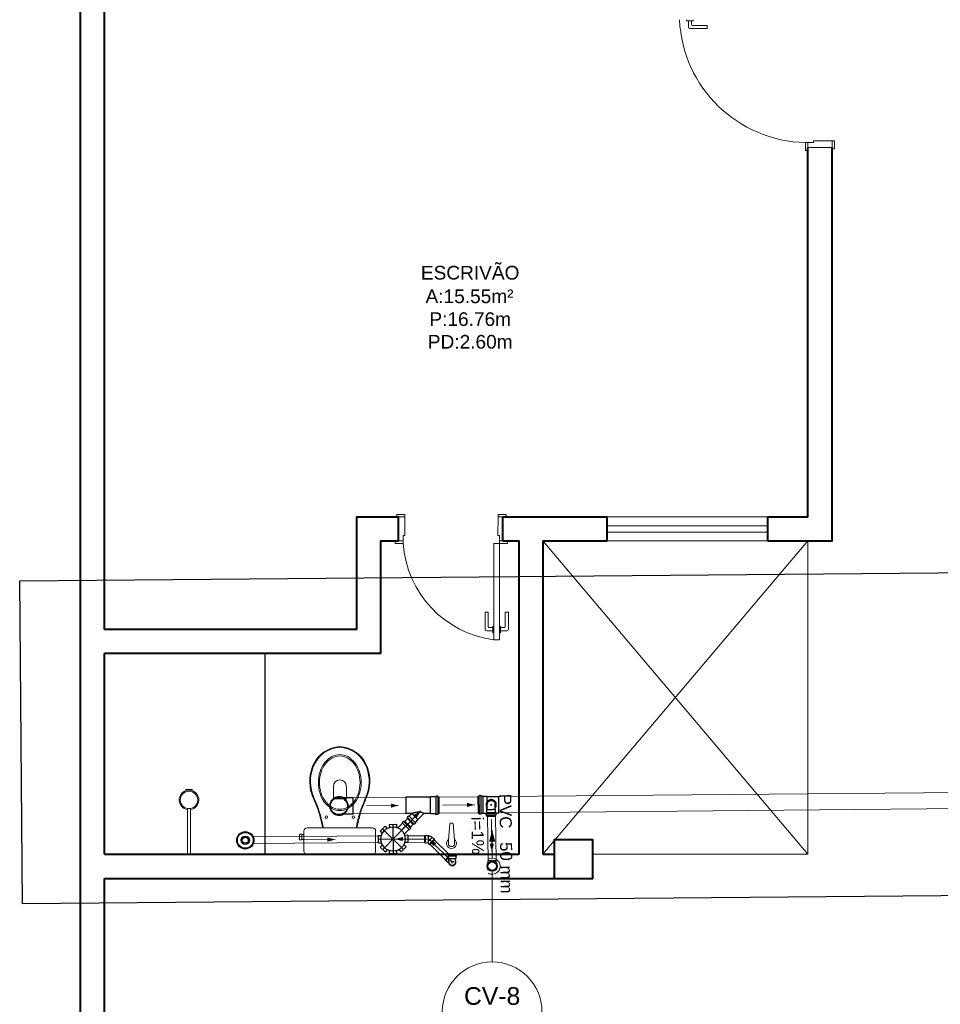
# Model space of a CAD drawing. Header units: millimetres. Extents: x 26 to 1362, y 24 to 358.
# Tile 170 of 256: x 986.94 to 992.67, y 311.67 to 317.8. Entities that reach past the tile are written whole.
import ezdxf

# ---------------------------------------------------------------- set-up
doc = ezdxf.new("R2010")
doc.units = ezdxf.units.MM
doc.linetypes.add('CONTINU', pattern=[0])
for name, color, linetype in [('ARQ-PISO', 8, 'Continuous'), ('Simbolos', 5, 'Continuous'), ('Simbolos_int', 2, 'Continuous')]:
    doc.layers.add(name, color=color, linetype=linetype)
for name, color, linetype, lineweight in [('CV-Condutos', 1, 'Continuous', 5), ('CV-Indicação coluna', 5, 'Continuous', 5), ('CV-Sentido conduto', 9, 'Continuous', 5), ('CV-Textos conduto', 7, 'Continuous', 5), ('DI-Detalhes', 1, 'Continuous', 30), ('MB_ALVENARIA', 7, 'Continuous', 40), ('MB_ESQUADRIA', 7, 'Continuous', 5), ('MB_MOBILIÁRIO', 8, 'Continuous', 13), ('MB_TEXTO_0', 7, 'Continuous', 13), ('TQ-Condutos', 3, 'Continuous', 5), ('TQ-Sentido conduto', 9, 'Continuous', 5)]:
    doc.layers.add(name, color=color, linetype=linetype, lineweight=lineweight)
doc.styles.add('arial', font='arial.ttf')

msp = doc.modelspace()

# ---------------------------------------------------------------- hatches: boundary and pattern name
at = {"layer": 'CV-Condutos', "linetype": 'CONTINU'}
msp.add_hatch(color=256, dxfattribs=at).paths.add_polyline_path([(989.8792, 312.7549), (989.8598, 312.6824), (989.8986, 312.6824)])
at = {"layer": 'CV-Sentido conduto', "linetype": 'CONTINU'}
msp.add_hatch(color=256, dxfattribs=at).paths.add_polyline_path([(989.8778, 312.6212), (989.89, 312.6697), (989.8641, 312.6693)])
at = {"layer": 'TQ-Sentido conduto', "linetype": 'CONTINU'}
for points in [[(989.297, 312.9076), (989.2486, 312.9201), (989.2488, 312.8942)], [(989.4355, 312.8753), (989.3925, 312.8499), (989.4109, 312.8318)], [(989.771, 312.9117), (989.7226, 312.9242), (989.7228, 312.8984)], [(988.902, 312.6959), (988.8536, 312.7085), (988.8538, 312.6826)], [(989.2748, 312.6988), (989.323, 312.6857), (989.3231, 312.7116)], [(989.4878, 312.6977), (989.513, 312.6545), (989.5313, 312.6729)]]:
    msp.add_hatch(color=256, dxfattribs=at).paths.add_polyline_path(points)

# ---------------------------------------------------------------- linework, layer by layer
at = {"linetype": 'CONTINU'}
for p, q in [((989.7924, 312.9128), (989.7924, 312.9661)), ((989.7976, 312.9128), (989.7976, 312.9661)), ((989.8103, 312.8589), (989.8103, 312.9661)), ((989.8236, 312.8597), (989.8236, 312.9658)), ((989.8455, 312.9636), (989.8455, 312.9281)), ((989.9204, 312.862), (989.9204, 312.9636)), ((989.7924, 312.9128), (989.7924, 312.8595)), ((989.7976, 312.9128), (989.7976, 312.8595)), ((989.8455, 312.8619), (989.8455, 312.8971)), ((989.8461, 312.8813), (989.8479, 312.8831)), ((989.8461, 312.8645), (989.8461, 312.8813)), ((989.8479, 312.8831), (989.8479, 312.9158)), ((989.8479, 312.8831), (989.885, 312.8831)), ((989.8693, 312.9126), (989.8773, 312.9126)), ((989.8733, 312.9086), (989.8733, 312.9166)), ((989.8733, 312.9126), (989.8733, 312.9086)), ((989.8986, 312.8831), (989.885, 312.8831)), ((989.8986, 312.8831), (989.8986, 312.9158)), ((989.9004, 312.8813), (989.8986, 312.8831)), ((989.9004, 312.8645), (989.9004, 312.8813)), ((989.8415, 312.8486), (989.8415, 312.8574)), ((989.8422, 312.8476), (989.8452, 312.8468)), ((989.8424, 312.8584), (989.845, 312.8586)), ((989.8459, 312.8596), (989.8459, 312.8643)), ((989.8459, 312.8587), (989.9006, 312.8587)), ((989.8459, 312.8466), (989.9006, 312.8466)), ((989.846, 312.8415), (989.8459, 312.8459)), ((989.846, 312.8415), (989.9006, 312.8415)), ((989.8461, 312.8645), (989.9004, 312.8645)), ((989.9006, 312.8596), (989.9006, 312.8643)), ((989.9006, 312.8415), (989.9006, 312.8459)), ((989.9044, 312.8476), (989.9014, 312.8468)), ((989.9042, 312.8584), (989.9016, 312.8586)), ((989.9051, 312.8486), (989.9051, 312.8574))]:
    msp.add_line(p, q, dxfattribs=at)
for points in [[(989.8986, 312.8934), (989.9014, 312.8978), (989.9035, 312.9026), (989.9047, 312.9077), (989.9051, 312.9129), (989.9046, 312.9181), (989.9033, 312.9232), (989.9012, 312.9279), (989.8983, 312.9323), (989.8947, 312.9361), (989.8906, 312.9393), (989.886, 312.9418), (989.8811, 312.9435), (989.8759, 312.9443), (989.8707, 312.9443), (989.8655, 312.9435), (989.8606, 312.9418), (989.856, 312.9393), (989.8519, 312.9361), (989.8483, 312.9323), (989.8454, 312.9279), (989.8433, 312.9232), (989.842, 312.9181), (989.8415, 312.9129), (989.8419, 312.9077), (989.8431, 312.9026), (989.8451, 312.8978), (989.8479, 312.8934)], [(989.8986, 312.9158), (989.8978, 312.9198), (989.8963, 312.9236), (989.8943, 312.9272), (989.8917, 312.9304), (989.8886, 312.9331), (989.8851, 312.9353), (989.8814, 312.9369), (989.8774, 312.9378), (989.8733, 312.9382), (989.8692, 312.9378), (989.8652, 312.9369), (989.8615, 312.9353), (989.858, 312.9331), (989.8549, 312.9304), (989.8523, 312.9272), (989.8502, 312.9236), (989.8488, 312.9198), (989.8479, 312.9158)], [(989.8424, 312.8584), (989.8422, 312.8583), (989.8421, 312.8583), (989.8419, 312.8582), (989.8418, 312.8581), (989.8417, 312.858), (989.8416, 312.8578), (989.8415, 312.8577), (989.8415, 312.8575), (989.8415, 312.8574)], [(989.8415, 312.8486), (989.8415, 312.8485), (989.8415, 312.8483), (989.8416, 312.8482), (989.8417, 312.848), (989.8417, 312.8479), (989.8419, 312.8478), (989.842, 312.8477), (989.8421, 312.8477), (989.8422, 312.8476)], [(989.845, 312.8586), (989.8452, 312.8586), (989.8453, 312.8587), (989.8455, 312.8588), (989.8456, 312.8589), (989.8457, 312.859), (989.8458, 312.8591), (989.8459, 312.8593), (989.8459, 312.8594), (989.8459, 312.8596)], [(989.8459, 312.8459), (989.8459, 312.846), (989.8459, 312.8462), (989.8458, 312.8463), (989.8458, 312.8464), (989.8457, 312.8465), (989.8456, 312.8466), (989.8455, 312.8467), (989.8453, 312.8468), (989.8452, 312.8468)], [(989.9006, 312.8596), (989.9007, 312.8594), (989.9007, 312.8593), (989.9008, 312.8591), (989.9009, 312.859), (989.901, 312.8589), (989.9011, 312.8588), (989.9012, 312.8587), (989.9014, 312.8586), (989.9016, 312.8586)], [(989.9014, 312.8468), (989.9012, 312.8468), (989.9011, 312.8467), (989.901, 312.8466), (989.9009, 312.8465), (989.9008, 312.8464), (989.9007, 312.8463), (989.9007, 312.8462), (989.9007, 312.846), (989.9006, 312.8459)], [(989.9051, 312.8574), (989.9051, 312.8575), (989.905, 312.8577), (989.905, 312.8578), (989.9049, 312.858), (989.9048, 312.8581), (989.9046, 312.8582), (989.9045, 312.8583), (989.9043, 312.8583), (989.9042, 312.8584)], [(989.9044, 312.8476), (989.9045, 312.8477), (989.9046, 312.8477), (989.9047, 312.8478), (989.9048, 312.8479), (989.9049, 312.848), (989.905, 312.8482), (989.9051, 312.8483), (989.9051, 312.8485), (989.9051, 312.8486)]]:
    msp.add_lwpolyline(points, dxfattribs=at)
at = {"layer": 'ARQ-PISO', "linetype": 'CONTINU'}
msp.add_line((988.4656, 312.6043), (988.4656, 313.8543), dxfattribs=at)
at = {"layer": 'CV-Condutos', "linetype": 'CONTINU'}
for p, q in [((989.8494, 312.8415), (989.8537, 312.5638)), ((989.8994, 312.8415), (989.9037, 312.5645))]:
    msp.add_line(p, q, dxfattribs=at)
for points in [[(989.8792, 312.5799), (989.8792, 312.7549)], [(989.8542, 312.4866), (989.8612, 312.4832), (989.8687, 312.481), (989.8763, 312.4799), (989.8841, 312.4801), (989.8917, 312.4814), (989.899, 312.4839), (989.9059, 312.4876), (989.9121, 312.4922), (989.9175, 312.4977), (989.922, 312.504), (989.9255, 312.5109), (989.9279, 312.5183), (989.9291, 312.526), (989.9291, 312.5337), (989.9279, 312.5414), (989.9255, 312.5488), (989.922, 312.5557), (989.9175, 312.562), (989.9121, 312.5675), (989.9059, 312.5722), (989.899, 312.5758), (989.8917, 312.5783), (989.8841, 312.5796), (989.8763, 312.5798), (989.8687, 312.5787), (989.8612, 312.5765), (989.8542, 312.5732)]]:
    msp.add_lwpolyline(points, dxfattribs=at)
at = {"layer": 'CV-Indicação coluna', "linetype": 'CONTINU'}
msp.add_line((989.8792, 311.9344), (989.8792, 312.4981), dxfattribs=at)
msp.add_circle((989.8792, 311.6242), 0.3102, dxfattribs=at)
at = {"layer": 'CV-Sentido conduto', "linetype": 'CONTINU'}
msp.add_lwpolyline([(989.8747, 312.8212), (989.8778, 312.6212)], dxfattribs=at)
at = {"layer": 'DI-Detalhes', "linetype": 'CONTINU'}
msp.add_lwpolyline([(986.9373, 314.3056), (999.0911, 314.4121), (999.1087, 312.4022), (986.9549, 312.2957), (986.9373, 314.3056)], dxfattribs=at)
at = {"layer": 'MB_ALVENARIA', "linetype": 'CONTINU'}
for p, q in [((987.3156, 302.9143), (987.3156, 347.8343)), ((987.4656, 314.0043), (987.4656, 318.0043)), ((989.9456, 314.7043), (990.1956, 314.7043)), ((990.1956, 314.5543), (990.1956, 312.6043)), ((987.4656, 312.6043), (987.4656, 313.8543)), ((987.4656, 305.5343), (987.4656, 312.4543))]:
    msp.add_line(p, q, dxfattribs=at)
for points in [[(991.5956, 314.5543), (991.9956, 314.5543), (991.9956, 317.0043)], [(991.5956, 314.7043), (991.8456, 314.7043), (991.8456, 317.0043)], [(989.0356, 314.0043), (989.0356, 314.7043), (989.2956, 314.7043)], [(989.2956, 314.5543), (989.2956, 314.7043)], [(989.9456, 314.5543), (989.9456, 314.7043)], [(990.1956, 314.7043), (990.5956, 314.7043)], [(990.5956, 314.5543), (990.5956, 314.7043)], [(991.5956, 314.5543), (991.5956, 314.7043)], [(989.1856, 313.8543), (989.1856, 314.5543), (989.2956, 314.5543)], [(989.9456, 314.5543), (990.0456, 314.5543), (990.0456, 312.6043)], [(990.1956, 314.5543), (990.5956, 314.5543)], [(989.0356, 314.0043), (987.4656, 314.0043)], [(989.1856, 313.8543), (987.4656, 313.8543)], [(990.2656, 312.4543), (990.5056, 312.4543), (990.5056, 312.6943), (990.2656, 312.6943), (990.2656, 312.4543)], [(987.4656, 312.6043), (990.0456, 312.6043)], [(987.4656, 312.6043), (990.0456, 312.6043), (990.0456, 312.6043)], [(990.1956, 312.6043), (990.2656, 312.6043)], [(987.4656, 312.4543), (990.2656, 312.4543)]]:
    msp.add_lwpolyline(points, dxfattribs=at)
at = {"layer": 'MB_ESQUADRIA', "linetype": 'CONTINU'}
for p, q in [((991.0885, 317.7988), (991.0885, 317.7925)), ((991.0885, 317.7925), (991.1312, 317.7925)), ((991.1011, 317.7925), (991.1011, 317.7538)), ((991.1211, 317.7689), (991.1211, 317.7925)), ((991.1312, 317.7925), (991.1312, 317.7988)), ((991.1111, 317.7438), (991.2181, 317.7439)), ((991.2181, 317.7639), (991.1261, 317.7639)), ((991.2181, 317.7439), (991.2181, 317.7639)), ((991.8806, 317.0442), (991.9956, 317.0442)), ((991.8806, 317.0342), (991.8806, 317.0442)), ((991.9956, 317.0442), (991.9956, 317.0092)), ((991.8806, 317.0342), (991.8456, 317.0342)), ((991.8456, 317.0342), (991.8456, 317.0092)), ((989.3355, 314.7043), (989.3005, 314.7043)), ((989.3355, 314.7043), (989.3005, 314.7043)), ((989.3356, 314.5893), (989.3355, 314.7043)), ((989.3356, 314.5893), (989.3355, 314.7043)), ((989.9156, 314.5893), (989.9157, 314.7043)), ((989.9156, 314.5893), (989.9157, 314.7043)), ((989.9156, 314.5893), (989.9157, 314.7043)), ((989.9156, 314.5893), (989.9157, 314.7043)), ((989.9157, 314.7043), (989.9507, 314.7043)), ((989.9157, 314.7043), (989.9507, 314.7043)), ((989.9157, 314.7043), (989.9507, 314.7043)), ((989.9157, 314.7043), (989.9507, 314.7043)), ((989.3256, 314.5893), (989.3356, 314.5893)), ((989.3256, 314.5893), (989.3256, 314.5543)), ((989.3256, 314.5893), (989.3356, 314.5893)), ((989.3256, 314.5893), (989.3256, 314.5543)), ((989.9256, 314.5893), (989.9156, 314.5893)), ((989.9256, 314.5893), (989.9156, 314.5893)), ((989.9256, 314.5893), (989.9156, 314.5893)), ((989.9256, 314.5893), (989.9156, 314.5893)), ((989.9256, 314.5893), (989.9256, 314.5543)), ((989.9256, 314.5893), (989.9256, 314.5543)), ((989.9256, 314.5893), (989.9256, 314.5543)), ((989.9256, 314.5893), (989.9256, 314.5543)), ((989.3256, 314.5543), (989.3006, 314.5543)), ((989.3256, 314.5543), (989.3006, 314.5543)), ((989.9256, 314.5543), (989.9506, 314.5543)), ((989.9256, 314.5543), (989.9506, 314.5543)), ((989.9256, 314.5543), (989.9506, 314.5543)), ((989.9256, 314.5543), (989.9506, 314.5543)), ((989.8352, 314.0048), (989.8353, 314.1118)), ((989.8352, 314.0048), (989.8353, 314.1118)), ((989.8353, 314.1118), (989.8553, 314.1118)), ((989.8353, 314.1118), (989.8553, 314.1118)), ((989.8553, 314.1118), (989.8552, 314.0198)), ((989.8553, 314.1118), (989.8552, 314.0198)), ((989.9603, 314.1117), (989.9602, 314.0197)), ((989.9603, 314.1117), (989.9602, 314.0197)), ((989.9803, 314.1117), (989.9603, 314.1117)), ((989.9803, 314.1117), (989.9603, 314.1117)), ((989.9802, 314.0047), (989.9803, 314.1117)), ((989.9802, 314.0047), (989.9803, 314.1117)), ((989.8839, 313.9948), (989.8452, 313.9948)), ((989.8839, 313.9948), (989.8452, 313.9948)), ((989.8602, 314.0148), (989.8839, 314.0148)), ((989.8602, 314.0148), (989.8839, 314.0148)), ((989.8839, 314.0248), (989.8902, 314.0248)), ((989.8839, 313.9822), (989.8839, 314.0248)), ((989.8839, 314.0248), (989.8902, 314.0248)), ((989.8839, 313.9822), (989.8839, 314.0248)), ((989.8902, 313.9822), (989.8839, 313.9822)), ((989.8902, 313.9822), (989.8839, 313.9822)), ((989.9316, 314.0248), (989.9252, 314.0248)), ((989.9316, 314.0248), (989.9252, 314.0248)), ((989.9252, 313.9822), (989.9316, 313.9822)), ((989.9252, 313.9822), (989.9316, 313.9822)), ((989.9316, 313.9822), (989.9316, 314.0248)), ((989.9316, 313.9822), (989.9316, 314.0248)), ((989.9552, 314.0147), (989.9316, 314.0147)), ((989.9552, 314.0147), (989.9316, 314.0147)), ((989.9316, 313.9947), (989.9702, 313.9947)), ((989.9316, 313.9947), (989.9702, 313.9947))]:
    msp.add_line(p, q, dxfattribs=at)
for points in [[(991.9956, 317.0442), (992.0106, 317.0442), (992.0106, 316.9942), (991.9956, 316.9942), (991.9956, 317.0092)], [(991.8456, 317.0092), (991.8456, 316.9842), (991.8306, 316.9842), (991.8306, 317.0342), (991.8456, 317.0342), (991.8456, 317.0342)], [(991.9956, 317.0043), (991.8456, 317.0043)], [(989.3355, 314.7043), (989.3355, 314.7193), (989.2855, 314.7193), (989.2855, 314.7043), (989.3005, 314.7043)], [(989.3355, 314.7043), (989.3355, 314.7193), (989.2855, 314.7193), (989.2855, 314.7043), (989.3005, 314.7043)], [(989.9157, 314.7043), (989.9157, 314.7193), (989.9657, 314.7193), (989.9657, 314.7043), (989.9507, 314.7043)], [(989.9157, 314.7043), (989.9157, 314.7193), (989.9657, 314.7193), (989.9657, 314.7043), (989.9507, 314.7043)], [(989.9157, 314.7043), (989.9157, 314.7193), (989.9657, 314.7193), (989.9657, 314.7043), (989.9507, 314.7043)], [(989.9157, 314.7043), (989.9157, 314.7193), (989.9657, 314.7193), (989.9657, 314.7043), (989.9507, 314.7043)], [(991.5956, 314.7043), (990.5956, 314.7043)], [(990.5956, 314.6493), (991.5956, 314.6493)], [(990.5956, 314.6093), (991.5956, 314.6093)], [(989.3006, 314.5543), (989.2756, 314.5543), (989.2756, 314.5393), (989.3256, 314.5393), (989.3256, 314.5543), (989.3256, 314.5543)], [(989.3006, 314.5543), (989.2756, 314.5543), (989.2756, 314.5393), (989.3256, 314.5393), (989.3256, 314.5543), (989.3256, 314.5543)], [(989.8906, 313.9393), (989.8906, 314.5393), (989.9256, 314.5393), (989.9256, 313.9393), (989.8906, 313.9393)], [(989.9506, 314.5543), (989.9756, 314.5543), (989.9756, 314.5393), (989.9256, 314.5393), (989.9256, 314.5543), (989.9256, 314.5543)], [(989.9506, 314.5543), (989.9756, 314.5543), (989.9756, 314.5393), (989.9256, 314.5393), (989.9256, 314.5543), (989.9256, 314.5543)], [(989.9506, 314.5543), (989.9756, 314.5543), (989.9756, 314.5393), (989.9256, 314.5393), (989.9256, 314.5543), (989.9256, 314.5543)], [(989.9506, 314.5543), (989.9756, 314.5543), (989.9756, 314.5393), (989.9256, 314.5393), (989.9256, 314.5543), (989.9256, 314.5543)], [(990.1956, 314.5543), (991.8456, 312.6043)], [(991.8456, 314.5543), (990.1956, 312.6043)], [(990.5956, 314.5543), (991.5956, 314.5543)], [(991.8456, 314.5543), (991.8456, 312.6043)], [(990.5056, 312.6043), (991.8456, 312.6043)]]:
    msp.add_lwpolyline(points, dxfattribs=at)
for centre, radius, start, end in [((991.8466, 317.8359), 0.8018, 182.65068, 268.85944), ((991.1111, 317.7538), 0.01, 180.02893, 270.02893), ((991.1261, 317.7689), 0.005, 180.02893, 270.02893), ((989.9728, 314.5827), 0.6487, 183.84016, 262.71463), ((989.9728, 314.5827), 0.6487, 183.84016, 262.71463), ((989.8452, 314.0048), 0.01, 179.97107, 269.97107), ((989.8452, 314.0048), 0.01, 179.97107, 269.97107), ((989.8602, 314.0198), 0.005, 179.97107, 269.97107), ((989.8602, 314.0198), 0.005, 179.97107, 269.97107), ((989.9552, 314.0197), 0.005, 269.97107, 359.97107), ((989.9552, 314.0197), 0.005, 269.97107, 359.97107), ((989.9702, 314.0047), 0.01, 269.97107, 359.97107), ((989.9702, 314.0047), 0.01, 269.97107, 359.97107)]:
    msp.add_arc(centre, radius, start, end, dxfattribs=at)
at = {"layer": 'MB_MOBILIÁRIO', "linetype": 'CONTINU'}
for p, q in [((987.9717, 313.006), (987.9735, 313.0004)), ((987.9916, 313.0096), (987.9916, 313.0031)), ((987.9916, 313.0096), (987.9916, 313.0031)), ((988.0094, 313.0005), (988.0111, 313.006)), ((987.9816, 312.8824), (987.9816, 312.6043)), ((988.0016, 312.8824), (988.0016, 312.6043)), ((989.6075, 312.6962), (989.616, 312.7939)), ((989.621, 312.7985), (989.6314, 312.7985)), ((989.644, 312.696), (989.6364, 312.7939)), ((989.6067, 312.6746), (989.6084, 312.6959)), ((989.6457, 312.6746), (989.644, 312.696)), ((988.0016, 312.6043), (987.9816, 312.6043)), ((988.7272, 312.6043), (989.1345, 312.6043))]:
    msp.add_line(p, q, dxfattribs=at)
for points in [[(988.9305, 312.8763, -0.124451), (988.8814, 312.8887), (988.8814, 312.8887, -0.105729), (988.8362, 312.9272), (988.8362, 312.9272, -0.086876), (988.8077, 312.9818), (988.8077, 312.9818, -0.077041), (988.7971, 313.0502), (988.7971, 313.0502, -0.077041), (988.8077, 313.1187), (988.8077, 313.1187, -0.086876), (988.8362, 313.1732), (988.8362, 313.1732, -0.105729), (988.8814, 313.2118), (988.8814, 313.2118, -0.124451), (988.9305, 313.2242), (988.9305, 313.2242, -0.124451), (988.9796, 313.2118), (988.9796, 313.2118, -0.105729), (989.0248, 313.1732), (989.0248, 313.1732, -0.086876), (989.0533, 313.1187), (989.0533, 313.1187, -0.077041), (989.0639, 313.0502), (989.0639, 313.0502, -0.077041), (989.0533, 312.9818), (989.0533, 312.9818, -0.086876), (989.0248, 312.9272), (989.0248, 312.9272, -0.105729), (988.9796, 312.8887), (988.9796, 312.8887, -0.124451), (988.9305, 312.8763), (988.9305, 312.8763)], [(988.9305, 312.8844, -0.124451), (988.8845, 312.896), (988.8845, 312.896, -0.105729), (988.8417, 312.9325), (988.8417, 312.9325, -0.086876), (988.8146, 312.9846), (988.8146, 312.9846, -0.077041), (988.8044, 313.0502), (988.8044, 313.0502, -0.077041), (988.8146, 313.1159), (988.8146, 313.1159, -0.086876), (988.8417, 313.1679), (988.8417, 313.1679, -0.105729), (988.8845, 313.2044), (988.8845, 313.2044, -0.124451), (988.9305, 313.2161), (988.9305, 313.2161, -0.124451), (988.9764, 313.2044), (988.9764, 313.2044, -0.105729), (989.0192, 313.1679), (989.0192, 313.1679, -0.086876), (989.0464, 313.1159), (989.0464, 313.1159, -0.077041), (989.0566, 313.0502), (989.0566, 313.0502, -0.077041), (989.0464, 312.9846), (989.0464, 312.9846, -0.086876), (989.0192, 312.9325), (989.0192, 312.9325, -0.105729), (988.9764, 312.896), (988.9764, 312.896, -0.124451), (988.9305, 312.8844), (988.9305, 312.8844)]]:
    msp.add_lwpolyline(points, format="xyb", dxfattribs=at)
for points in [[(988.8904, 313.0266), (988.8904, 312.9493), (988.9312, 312.9493)], [(988.9713, 313.0266), (988.9713, 312.9493), (988.9305, 312.9493)], [(988.7272, 312.6043), (988.7272, 312.6043), (988.7193, 312.6057), (988.7129, 312.61), (988.7086, 312.6164), (988.7071, 312.6243), (988.7071, 312.7482), (988.7071, 312.7482), (988.7086, 312.756), (988.7129, 312.7625), (988.7193, 312.7668), (988.7272, 312.7682), (988.9305, 312.7682)], [(988.8281, 312.7689), (988.8281, 312.7689), (988.8283, 312.7682)], [(989.1345, 312.6043), (989.1345, 312.6043), (989.1424, 312.6057), (989.1481, 312.61), (989.1524, 312.6164), (989.1538, 312.6243), (989.1538, 312.7482), (989.1538, 312.7482), (989.1524, 312.756), (989.1481, 312.7625), (989.1424, 312.7668), (989.1345, 312.7682), (988.9305, 312.7682)], [(989.0328, 312.7689), (989.0328, 312.7689), (989.0327, 312.7682)], [(988.6943, 312.7295), (988.6792, 312.7295), (988.6792, 312.7116), (988.6792, 312.6938), (988.6943, 312.6938), (988.6943, 312.6966), (988.7071, 312.6966)], [(988.6943, 312.7295), (988.6943, 312.7267)], [(988.6943, 312.6966), (988.6943, 312.7267)], [(988.6943, 312.7267), (988.7071, 312.7267)]]:
    msp.add_lwpolyline(points, dxfattribs=at)
for centre, radius in [((987.9916, 312.9424), 0.0541), ((988.8467, 312.8351), 0.00752), ((989.015, 312.8351), 0.00752)]:
    msp.add_circle(centre, radius, dxfattribs=at)
for centre, radius, start, end in [((988.9388, 313.0844), 0.1898, 92.79189, 154.23754), ((988.9388, 313.0844), 0.1851, 92.79189, 154.23754), ((988.9222, 313.0844), 0.1851, 25.76246, 87.20811), ((988.9222, 313.0844), 0.1898, 25.76246, 87.20811), ((988.998, 313.0574), 0.2549, 154.55417, 197.90961), ((988.9943, 313.0576), 0.2467, 154.23754, 198.13298), ((988.8667, 313.0576), 0.2467, 341.86702, 25.76246), ((988.863, 313.0574), 0.2549, 342.09039, 25.44583), ((988.9308, 313.0266), 0.0404, 0, 180), ((987.9916, 312.9424), 0.0608, 107.38796, 260.53127), ((987.9722, 313.0062), 0.000485, 83.97868, 197.38796), ((987.9763, 313.0452), 0.0388, 263.97868, 293.35334), ((987.9916, 312.9424), 0.0608, 73.0092, 107.38796), ((988.007, 313.0452), 0.0388, 246.64666, 275.28949), ((987.9916, 312.9424), 0.0608, 279.46873, 73.0092), ((988.0106, 313.0061), 0.000485, 343.0092, 95.28949), ((962.1178, 301.8656), 28.863, 22.48168, 22.6462), ((963.5559, 302.4644), 27.3099, 22.47426, 22.64856), ((1014.3051, 302.4644), 27.3099, 157.35144, 157.52574), ((1015.7432, 301.8656), 28.863, 157.3538, 157.51832), ((988.0721, 312.6378), 0.7626, 9.83702, 20.30912), ((988.0721, 312.6378), 0.7673, 9.83702, 20.30912), ((989.7889, 312.6378), 0.7673, 159.69088, 170.16298), ((989.7889, 312.6378), 0.7626, 159.69088, 170.16298), ((989.621, 312.7935), 0.005, 90, 175.55374), ((989.6314, 312.7935), 0.005, 4.44626, 90), ((989.6262, 312.6716), 0.0309, 127.13786, 52.86214), ((989.6262, 312.6716), 0.0197, 171.10748, 8.89252)]:
    msp.add_arc(centre, radius, start, end, dxfattribs=at)
at = {"layer": 'Simbolos', "linetype": 'CONTINU'}
for p, q in [((989.0128, 312.9551), (988.9525, 312.9551)), ((989.494, 312.9599), (989.3421, 312.9599)), ((989.3421, 312.9599), (989.3421, 312.8583)), ((989.4965, 312.9623), (989.494, 312.9599)), ((989.5283, 312.9623), (989.4965, 312.9623)), ((989.5295, 312.9658), (989.5293, 312.9632)), ((989.54, 312.9667), (989.5305, 312.9667)), ((989.5409, 312.966), (989.5417, 312.9631)), ((989.5471, 312.9623), (989.5427, 312.9623)), ((989.5471, 312.9623), (989.5471, 312.8558)), ((989.7924, 312.9661), (989.7969, 312.9661)), ((989.7986, 312.9697), (989.7978, 312.9668)), ((989.7996, 312.9705), (989.809, 312.9705)), ((989.81, 312.9696), (989.8102, 312.967)), ((989.8112, 312.9661), (989.8233, 312.9661)), ((989.8233, 312.9661), (989.8236, 312.9658)), ((989.8236, 312.9658), (989.8433, 312.9658)), ((989.8433, 312.9658), (989.8455, 312.9636)), ((989.8455, 312.9636), (989.9204, 312.9636)), ((989.0128, 312.8535), (988.9525, 312.8535)), ((989.3797, 312.8583), (989.3421, 312.8583)), ((989.3495, 312.8285), (989.3525, 312.8316)), ((989.3881, 312.7898), (989.3495, 312.8285)), ((989.3512, 312.8354), (989.3527, 312.8328)), ((989.3513, 312.8366), (989.3575, 312.8428)), ((989.3589, 312.8429), (989.3609, 312.8412)), ((989.3622, 312.8413), (989.3774, 312.8565)), ((989.3774, 312.8565), (989.3803, 312.8565)), ((989.3803, 312.8565), (989.3804, 312.8566)), ((989.4009, 312.8026), (989.4161, 312.8178)), ((989.4161, 312.8206), (989.4535, 312.858)), ((989.4161, 312.8178), (989.4161, 312.8206)), ((989.494, 312.8583), (989.4542, 312.8583)), ((989.4965, 312.8558), (989.494, 312.8583)), ((989.5283, 312.8558), (989.4965, 312.8558)), ((989.5295, 312.8523), (989.5293, 312.8549)), ((989.54, 312.8514), (989.5305, 312.8514)), ((989.5409, 312.8522), (989.5417, 312.8551)), ((989.5471, 312.8558), (989.5427, 312.8558)), ((989.7924, 312.8595), (989.7969, 312.8595)), ((989.7986, 312.8558), (989.7978, 312.8588)), ((989.7996, 312.8551), (989.809, 312.8551)), ((989.81, 312.856), (989.8102, 312.8586)), ((989.8112, 312.8595), (989.8233, 312.8595)), ((989.8233, 312.8595), (989.8236, 312.8597)), ((989.8236, 312.8597), (989.8433, 312.8597)), ((989.8433, 312.8597), (989.8455, 312.8619)), ((989.8455, 312.862), (989.8459, 312.862)), ((989.9006, 312.862), (989.9204, 312.862)), ((989.1811, 312.747), (989.2127, 312.779)), ((989.2127, 312.779), (989.2265, 312.7654)), ((989.2389, 312.7902), (989.2839, 312.7906)), ((989.2389, 312.7902), (989.239, 312.7707)), ((989.2839, 312.7906), (989.284, 312.7711)), ((989.3208, 312.7975), (989.292, 312.7682)), ((989.3191, 312.8009), (989.3208, 312.7989)), ((989.3253, 312.8085), (989.3192, 312.8022)), ((989.3265, 312.8086), (989.3292, 312.8071)), ((989.3334, 312.8104), (989.3304, 312.8073)), ((989.3598, 312.7592), (989.331, 312.7299)), ((989.3334, 312.8104), (989.3725, 312.7721)), ((989.3632, 312.7576), (989.3611, 312.7593)), ((989.3707, 312.7639), (989.3645, 312.7577)), ((989.3708, 312.7651), (989.3692, 312.7678)), ((989.3725, 312.7721), (989.3694, 312.769)), ((989.3881, 312.7898), (989.3912, 312.7929)), ((989.3951, 312.7915), (989.3924, 312.7931)), ((989.3963, 312.7917), (989.4025, 312.7979)), ((989.4026, 312.7992), (989.4009, 312.8012)), ((989.1705, 312.7206), (989.1899, 312.7207)), ((989.1709, 312.6756), (989.1705, 312.7206)), ((989.1811, 312.747), (989.195, 312.7333)), ((989.3535, 312.7222), (989.334, 312.722)), ((989.3535, 312.7222), (989.3539, 312.6772)), ((989.4598, 312.6755), (989.4599, 312.7211)), ((989.4599, 312.7211), (989.4639, 312.7211)), ((989.4639, 312.7211), (989.4649, 312.7201)), ((989.4649, 312.7201), (989.4799, 312.72)), ((989.4799, 312.72), (989.4811, 312.7188)), ((989.4906, 312.6626), (989.5229, 312.6948)), ((989.5081, 312.7083), (989.5064, 312.7083)), ((989.5187, 312.6976), (989.5081, 312.7083)), ((989.5201, 312.6976), (989.5187, 312.6976)), ((989.5229, 312.6948), (989.5201, 312.6976)), ((989.1709, 312.6756), (989.1903, 312.6757)), ((989.182, 312.6494), (989.1956, 312.6632)), ((989.2141, 312.6178), (989.182, 312.6494)), ((989.2141, 312.6178), (989.2277, 312.6317)), ((989.3117, 312.6187), (989.2978, 312.6323)), ((989.3432, 312.6508), (989.3117, 312.6187)), ((989.3432, 312.6508), (989.3294, 312.6644)), ((989.3539, 312.6772), (989.3344, 312.677)), ((989.4598, 312.6755), (989.4638, 312.6755)), ((989.4638, 312.6755), (989.4648, 312.6765)), ((989.4648, 312.6765), (989.4783, 312.6764)), ((989.4878, 312.6669), (989.4783, 312.6764)), ((989.4877, 312.6655), (989.4878, 312.6669)), ((989.4906, 312.6626), (989.4877, 312.6655)), ((989.2405, 312.6072), (989.2403, 312.6266)), ((989.2855, 312.6076), (989.2405, 312.6072)), ((989.2855, 312.6076), (989.2853, 312.627)), ((989.5866, 312.5677), (989.6082, 312.5894)), ((989.5866, 312.5677), (989.5895, 312.5649)), ((989.6051, 312.5979), (989.6052, 312.5931)), ((989.6059, 312.5989), (989.6074, 312.5993)), ((989.6061, 312.5921), (989.6073, 312.592)), ((989.6081, 312.6033), (989.6522, 312.6035)), ((989.6081, 312.6033), (989.6081, 312.6002)), ((989.6082, 312.591), (989.6082, 312.5768)), ((989.6082, 312.5768), (989.6097, 312.5754)), ((989.6097, 312.5661), (989.6097, 312.5754)), ((989.6523, 312.577), (989.6509, 312.5756)), ((989.6509, 312.5663), (989.6509, 312.5756)), ((989.6522, 312.6035), (989.6522, 312.6004)), ((989.6523, 312.5912), (989.6523, 312.577)), ((989.6545, 312.5991), (989.653, 312.5995)), ((989.6544, 312.5923), (989.6532, 312.5922)), ((989.6552, 312.5981), (989.6553, 312.5933)), ((989.5895, 312.5649), (989.5909, 312.5649)), ((989.5909, 312.5649), (989.6015, 312.5543)), ((989.6015, 312.5543), (989.6033, 312.5543)), ((989.6089, 312.5487), (989.6033, 312.5543)), ((989.6098, 312.5563), (989.6097, 312.5661)), ((989.651, 312.5565), (989.6509, 312.5663)), ((989.8536, 312.5487), (989.8534, 312.5638)), ((989.9043, 312.5494), (989.9041, 312.5645))]:
    msp.add_line(p, q, dxfattribs=at)
for points in [[(988.9525, 312.9551), (988.9445, 312.9587), (988.936, 312.961), (988.9272, 312.9619), (988.9184, 312.9616), (988.9098, 312.9598), (988.9015, 312.9568), (988.8938, 312.9526), (988.8868, 312.9473), (988.8807, 312.9409), (988.8757, 312.9337), (988.8718, 312.9258), (988.8691, 312.9174), (988.8678, 312.9087), (988.8678, 312.8999), (988.8691, 312.8912), (988.8718, 312.8828), (988.8757, 312.8749), (988.8807, 312.8677), (988.8868, 312.8614), (988.8938, 312.856), (988.9015, 312.8518), (988.9098, 312.8488), (988.9184, 312.8471), (988.9272, 312.8467), (988.936, 312.8477), (988.9445, 312.85), (988.9525, 312.8535)], [(988.9525, 312.8535), (988.9584, 312.8571), (988.9638, 312.8614), (988.9686, 312.8663), (988.9729, 312.8718), (988.9764, 312.8777), (988.9792, 312.884), (988.9813, 312.8906), (988.9825, 312.8974), (988.9829, 312.9043), (988.9825, 312.9112), (988.9813, 312.918), (988.9792, 312.9246), (988.9764, 312.9309), (988.9729, 312.9368), (988.9686, 312.9423), (988.9638, 312.9472), (988.9584, 312.9515), (988.9525, 312.9551)], [(989.5283, 312.9623), (989.5285, 312.9623), (989.5286, 312.9624), (989.5288, 312.9624), (989.5289, 312.9625), (989.529, 312.9626), (989.5291, 312.9628), (989.5292, 312.9629), (989.5293, 312.9631), (989.5293, 312.9632)], [(989.5305, 312.9667), (989.5304, 312.9667), (989.5302, 312.9667), (989.5301, 312.9666), (989.5299, 312.9665), (989.5298, 312.9664), (989.5297, 312.9663), (989.5296, 312.9661), (989.5296, 312.966), (989.5295, 312.9658)], [(989.541, 312.966), (989.5409, 312.9661), (989.5408, 312.9662), (989.5408, 312.9664), (989.5407, 312.9665), (989.5405, 312.9666), (989.5404, 312.9666), (989.5403, 312.9667), (989.5401, 312.9667), (989.54, 312.9667)], [(989.5417, 312.9631), (989.5418, 312.9629), (989.5418, 312.9628), (989.5419, 312.9627), (989.542, 312.9626), (989.5422, 312.9625), (989.5423, 312.9624), (989.5424, 312.9624), (989.5426, 312.9623), (989.5427, 312.9623)], [(989.7969, 312.9661), (989.797, 312.9661), (989.7971, 312.9661), (989.7973, 312.9662), (989.7974, 312.9662), (989.7975, 312.9663), (989.7976, 312.9664), (989.7977, 312.9665), (989.7978, 312.9667), (989.7978, 312.9668)], [(989.7996, 312.9705), (989.7994, 312.9705), (989.7993, 312.9704), (989.7991, 312.9704), (989.799, 312.9703), (989.7989, 312.9702), (989.7988, 312.9701), (989.7987, 312.97), (989.7986, 312.9699), (989.7986, 312.9697)], [(989.81, 312.9696), (989.81, 312.9697), (989.8099, 312.9699), (989.8098, 312.97), (989.8097, 312.9701), (989.8096, 312.9703), (989.8095, 312.9703), (989.8093, 312.9704), (989.8092, 312.9705), (989.809, 312.9705)], [(989.8102, 312.967), (989.8103, 312.9668), (989.8103, 312.9667), (989.8104, 312.9665), (989.8105, 312.9664), (989.8106, 312.9663), (989.8108, 312.9662), (989.8109, 312.9661), (989.8111, 312.9661), (989.8112, 312.9661)], [(989.3513, 312.8366), (989.3512, 312.8365), (989.3512, 312.8364), (989.3511, 312.8363), (989.3511, 312.8361), (989.351, 312.836), (989.351, 312.8358), (989.3511, 312.8357), (989.3511, 312.8356), (989.3512, 312.8354)], [(989.3525, 312.8316), (989.3526, 312.8317), (989.3527, 312.8318), (989.3528, 312.8319), (989.3528, 312.8321), (989.3528, 312.8322), (989.3528, 312.8324), (989.3528, 312.8325), (989.3528, 312.8326), (989.3527, 312.8328)], [(989.3589, 312.8429), (989.3587, 312.843), (989.3586, 312.8431), (989.3584, 312.8431), (989.3583, 312.8431), (989.3581, 312.8431), (989.3579, 312.8431), (989.3578, 312.843), (989.3576, 312.8429), (989.3575, 312.8428)], [(989.3609, 312.8412), (989.361, 312.8411), (989.3612, 312.841), (989.3613, 312.841), (989.3615, 312.841), (989.3617, 312.841), (989.3618, 312.841), (989.362, 312.8411), (989.3621, 312.8412), (989.3622, 312.8413)], [(989.3804, 312.8566), (989.3805, 312.8567), (989.3805, 312.8568), (989.3806, 312.8569), (989.3806, 312.857), (989.3807, 312.8571), (989.3807, 312.8573), (989.3807, 312.8574), (989.3806, 312.8575), (989.3806, 312.8577), (989.3805, 312.8578), (989.3805, 312.8579), (989.3804, 312.858), (989.3803, 312.8581), (989.3802, 312.8581), (989.3801, 312.8582), (989.3799, 312.8582), (989.3798, 312.8583), (989.3797, 312.8583)], [(989.4542, 312.8583), (989.4541, 312.8583), (989.454, 312.8583), (989.4539, 312.8582), (989.4538, 312.8582), (989.4538, 312.8582), (989.4537, 312.8581), (989.4536, 312.8581), (989.4535, 312.858), (989.4535, 312.858)], [(989.5293, 312.8549), (989.5293, 312.8551), (989.5292, 312.8552), (989.5291, 312.8554), (989.529, 312.8555), (989.5289, 312.8556), (989.5288, 312.8557), (989.5286, 312.8558), (989.5285, 312.8558), (989.5283, 312.8558)], [(989.5295, 312.8523), (989.5296, 312.8522), (989.5296, 312.852), (989.5297, 312.8519), (989.5298, 312.8517), (989.5299, 312.8516), (989.5301, 312.8515), (989.5302, 312.8515), (989.5304, 312.8514), (989.5305, 312.8514)], [(989.54, 312.8514), (989.5401, 312.8514), (989.5403, 312.8515), (989.5404, 312.8515), (989.5405, 312.8516), (989.5407, 312.8517), (989.5408, 312.8518), (989.5408, 312.8519), (989.5409, 312.852), (989.541, 312.8522)], [(989.5427, 312.8558), (989.5426, 312.8558), (989.5424, 312.8558), (989.5423, 312.8557), (989.5422, 312.8557), (989.542, 312.8556), (989.5419, 312.8555), (989.5418, 312.8553), (989.5418, 312.8552), (989.5417, 312.8551)], [(989.7978, 312.8588), (989.7978, 312.8589), (989.7977, 312.859), (989.7976, 312.8591), (989.7975, 312.8592), (989.7974, 312.8593), (989.7973, 312.8594), (989.7971, 312.8595), (989.797, 312.8595), (989.7969, 312.8595)], [(989.7986, 312.8558), (989.7986, 312.8557), (989.7987, 312.8556), (989.7988, 312.8555), (989.7989, 312.8554), (989.799, 312.8553), (989.7991, 312.8552), (989.7993, 312.8551), (989.7994, 312.8551), (989.7996, 312.8551)], [(989.809, 312.8551), (989.8092, 312.8551), (989.8093, 312.8552), (989.8095, 312.8552), (989.8096, 312.8553), (989.8097, 312.8554), (989.8098, 312.8555), (989.8099, 312.8557), (989.81, 312.8558), (989.81, 312.856)], [(989.8112, 312.8595), (989.8111, 312.8595), (989.8109, 312.8594), (989.8108, 312.8594), (989.8106, 312.8593), (989.8105, 312.8592), (989.8104, 312.859), (989.8103, 312.8589), (989.8103, 312.8587), (989.8102, 312.8586)], [(989.3192, 312.8022), (989.3191, 312.8021), (989.319, 312.802), (989.3189, 312.8018), (989.3189, 312.8016), (989.3189, 312.8015), (989.3189, 312.8013), (989.3189, 312.8012), (989.319, 312.801), (989.3191, 312.8009)], [(989.3208, 312.7975), (989.3209, 312.7976), (989.321, 312.7978), (989.321, 312.7979), (989.321, 312.7981), (989.3211, 312.7983), (989.321, 312.7984), (989.321, 312.7986), (989.3209, 312.7987), (989.3208, 312.7989)], [(989.3265, 312.8086), (989.3264, 312.8087), (989.3262, 312.8088), (989.3261, 312.8088), (989.3259, 312.8088), (989.3258, 312.8088), (989.3257, 312.8087), (989.3255, 312.8087), (989.3254, 312.8086), (989.3253, 312.8085)], [(989.3292, 312.8071), (989.3293, 312.8071), (989.3295, 312.807), (989.3296, 312.807), (989.3297, 312.807), (989.3299, 312.807), (989.33, 312.8071), (989.3302, 312.8071), (989.3303, 312.8072), (989.3304, 312.8073)], [(989.3611, 312.7593), (989.361, 312.7593), (989.3609, 312.7594), (989.3607, 312.7595), (989.3605, 312.7595), (989.3604, 312.7595), (989.3602, 312.7594), (989.3601, 312.7594), (989.3599, 312.7593), (989.3598, 312.7592)], [(989.3632, 312.7576), (989.3633, 312.7575), (989.3635, 312.7574), (989.3636, 312.7574), (989.3638, 312.7574), (989.3639, 312.7574), (989.3641, 312.7574), (989.3643, 312.7575), (989.3644, 312.7575), (989.3645, 312.7577)], [(989.3694, 312.769), (989.3693, 312.7689), (989.3692, 312.7687), (989.3692, 312.7686), (989.3691, 312.7685), (989.3691, 312.7683), (989.3691, 312.7682), (989.3691, 312.768), (989.3692, 312.7679), (989.3693, 312.7678)], [(989.3707, 312.7639), (989.3708, 312.764), (989.3708, 312.7641), (989.3709, 312.7643), (989.3709, 312.7644), (989.3709, 312.7646), (989.3709, 312.7647), (989.3709, 312.7648), (989.3709, 312.765), (989.3708, 312.7651)], [(989.3924, 312.793), (989.3923, 312.7931), (989.3922, 312.7932), (989.392, 312.7932), (989.3919, 312.7932), (989.3917, 312.7932), (989.3916, 312.7931), (989.3915, 312.7931), (989.3913, 312.793), (989.3912, 312.7929)], [(989.3951, 312.7915), (989.3952, 312.7915), (989.3954, 312.7914), (989.3955, 312.7914), (989.3956, 312.7914), (989.3958, 312.7914), (989.3959, 312.7914), (989.3961, 312.7915), (989.3962, 312.7916), (989.3963, 312.7917)], [(989.4009, 312.8026), (989.4008, 312.8025), (989.4007, 312.8023), (989.4007, 312.8022), (989.4006, 312.802), (989.4006, 312.8018), (989.4007, 312.8017), (989.4007, 312.8015), (989.4008, 312.8014), (989.4009, 312.8012)], [(989.4025, 312.7979), (989.4026, 312.798), (989.4027, 312.7981), (989.4027, 312.7983), (989.4028, 312.7984), (989.4028, 312.7986), (989.4028, 312.7988), (989.4027, 312.7989), (989.4027, 312.7991), (989.4026, 312.7992)], [(989.5064, 312.7083), (989.5039, 312.71), (989.5013, 312.7116), (989.4986, 312.7131), (989.4958, 312.7144), (989.493, 312.7156), (989.4901, 312.7167), (989.4871, 312.7175), (989.4841, 312.7183), (989.4811, 312.7188)], [(989.6059, 312.5989), (989.6057, 312.5988), (989.6056, 312.5987), (989.6055, 312.5987), (989.6054, 312.5985), (989.6053, 312.5984), (989.6052, 312.5983), (989.6052, 312.5982), (989.6052, 312.598), (989.6051, 312.5979)], [(989.6052, 312.5931), (989.6052, 312.5929), (989.6052, 312.5928), (989.6053, 312.5926), (989.6054, 312.5925), (989.6055, 312.5924), (989.6056, 312.5923), (989.6058, 312.5922), (989.6059, 312.5921), (989.6061, 312.5921)], [(989.6082, 312.591), (989.6082, 312.5912), (989.6081, 312.5914), (989.6081, 312.5915), (989.608, 312.5916), (989.6078, 312.5918), (989.6077, 312.5919), (989.6076, 312.5919), (989.6074, 312.592), (989.6073, 312.592)], [(989.6074, 312.5993), (989.6075, 312.5993), (989.6077, 312.5994), (989.6078, 312.5995), (989.6079, 312.5996), (989.608, 312.5997), (989.608, 312.5998), (989.6081, 312.6), (989.6081, 312.6001), (989.6081, 312.6002)], [(989.6522, 312.6004), (989.6522, 312.6003), (989.6523, 312.6001), (989.6523, 312.6), (989.6524, 312.5999), (989.6525, 312.5998), (989.6526, 312.5997), (989.6527, 312.5996), (989.6528, 312.5995), (989.653, 312.5995)], [(989.6532, 312.5922), (989.653, 312.5922), (989.6529, 312.5921), (989.6527, 312.5921), (989.6526, 312.592), (989.6525, 312.5918), (989.6524, 312.5917), (989.6523, 312.5916), (989.6523, 312.5914), (989.6523, 312.5912)], [(989.6544, 312.5923), (989.6545, 312.5924), (989.6547, 312.5924), (989.6548, 312.5925), (989.6549, 312.5926), (989.6551, 312.5927), (989.6551, 312.5929), (989.6552, 312.593), (989.6553, 312.5932), (989.6553, 312.5933)], [(989.6552, 312.5981), (989.6552, 312.5983), (989.6552, 312.5984), (989.6551, 312.5985), (989.6551, 312.5987), (989.655, 312.5988), (989.6549, 312.5989), (989.6548, 312.599), (989.6546, 312.599), (989.6545, 312.5991)], [(989.6098, 312.5563), (989.6101, 312.5528), (989.6111, 312.5493), (989.6126, 312.5461), (989.6147, 312.5431), (989.6172, 312.5406), (989.6202, 312.5386), (989.6234, 312.5371), (989.6269, 312.5361), (989.6305, 312.5359), (989.634, 312.5362), (989.6375, 312.5371), (989.6408, 312.5387), (989.6437, 312.5407), (989.6462, 312.5433), (989.6483, 312.5462), (989.6498, 312.5495), (989.6507, 312.553), (989.651, 312.5565)]]:
    msp.add_lwpolyline(points, dxfattribs=at)
for centre, radius in [((989.2622, 312.6989), 0.0755), ((988.3419, 312.6914), 0.0535), ((988.3419, 312.6914), 0.026), ((989.8792, 312.5299), 0.0318)]:
    msp.add_circle(centre, radius, dxfattribs=at)
at = {"layer": 'Simbolos_int', "linetype": 'CONTINU'}
for p, q in [((989.0128, 312.8535), (989.0128, 312.9551)), ((989.494, 312.9599), (989.494, 312.8583)), ((989.5292, 312.9623), (989.5292, 312.8558)), ((989.5419, 312.9623), (989.5419, 312.8558)), ((989.3918, 312.7934), (989.3531, 312.8321)), ((989.4003, 312.8019), (989.3616, 312.8406)), ((989.3803, 312.8565), (989.4161, 312.8206)), ((989.1969, 312.763), (989.3274, 312.6347)), ((989.198, 312.6336), (989.3529, 312.7912)), ((989.2614, 312.7904), (989.263, 312.6074)), ((989.3214, 312.7982), (989.3604, 312.7598)), ((989.3298, 312.8068), (989.3689, 312.7684)), ((989.1707, 312.6981), (989.3537, 312.6997)), ((989.4648, 312.6765), (989.4649, 312.7201)), ((989.4811, 312.7188), (989.481, 312.683)), ((989.481, 312.683), (989.5064, 312.7083)), ((989.5187, 312.6976), (989.4878, 312.6669)), ((989.4798, 312.6801), (989.4783, 312.6764)), ((989.481, 312.683), (989.4798, 312.6801)), ((989.5909, 312.5649), (989.6082, 312.5824)), ((989.6522, 312.5997), (989.6081, 312.5995)), ((989.6523, 312.5921), (989.6082, 312.5919)), ((989.6509, 312.5756), (989.6097, 312.5754)), ((989.6033, 312.5543), (989.6077, 312.5588)), ((989.6401, 312.5565), (989.6224, 312.5564)), ((989.6304, 312.5495), (989.6304, 312.5618)), ((989.9041, 312.5645), (989.8534, 312.5638))]:
    msp.add_line(p, q, dxfattribs=at)
for points in [[(989.3843, 312.8591), (989.3839, 312.8589), (989.3835, 312.8588), (989.3831, 312.8586), (989.3827, 312.8584), (989.3822, 312.8583), (989.3818, 312.8581), (989.3814, 312.8579), (989.381, 312.8577), (989.3806, 312.8576)], [(989.3971, 312.8625), (989.3957, 312.8622), (989.3942, 312.8619), (989.3928, 312.8616), (989.3914, 312.8612), (989.3899, 312.8608), (989.3885, 312.8604), (989.3871, 312.86), (989.3857, 312.8595), (989.3843, 312.8591)], [(989.4101, 312.8649), (989.4087, 312.8648), (989.4072, 312.8646), (989.4058, 312.8643), (989.4043, 312.8641), (989.4029, 312.8638), (989.4014, 312.8636), (989.4, 312.8632), (989.3986, 312.8629), (989.3971, 312.8625)], [(989.4228, 312.8668), (989.4214, 312.8667), (989.42, 312.8665), (989.4185, 312.8664), (989.4171, 312.8662), (989.4157, 312.866), (989.4143, 312.8658), (989.4129, 312.8655), (989.4115, 312.8652), (989.4101, 312.8649)], [(989.4248, 312.8669), (989.4246, 312.8669), (989.4244, 312.8669), (989.4241, 312.8669), (989.4239, 312.8669), (989.4237, 312.8668), (989.4235, 312.8668), (989.4232, 312.8668), (989.423, 312.8668), (989.4228, 312.8668)], [(989.4303, 312.8662), (989.4297, 312.8663), (989.4291, 312.8664), (989.4285, 312.8665), (989.4279, 312.8666), (989.4273, 312.8667), (989.4267, 312.8667), (989.426, 312.8668), (989.4254, 312.8668), (989.4248, 312.8669)], [(989.4492, 312.8603), (989.4472, 312.8613), (989.4452, 312.8621), (989.4431, 312.8629), (989.4411, 312.8636), (989.4389, 312.8643), (989.4368, 312.8649), (989.4347, 312.8654), (989.4325, 312.8658), (989.4303, 312.8662)], [(989.4538, 312.8582), (989.4533, 312.8585), (989.4528, 312.8587), (989.4523, 312.859), (989.4518, 312.8592), (989.4513, 312.8594), (989.4508, 312.8597), (989.4503, 312.8599), (989.4497, 312.8601), (989.4492, 312.8603)], [(989.6097, 312.5661), (989.6085, 312.5629), (989.6078, 312.5596), (989.6076, 312.5562), (989.6079, 312.5528), (989.6086, 312.5495), (989.6099, 312.5464), (989.6116, 312.5435), (989.6138, 312.5408), (989.6163, 312.5385), (989.6191, 312.5366), (989.6222, 312.5352), (989.6254, 312.5342), (989.6288, 312.5337), (989.6322, 312.5337), (989.6355, 312.5342), (989.6388, 312.5352), (989.6418, 312.5367), (989.6446, 312.5386), (989.6471, 312.541), (989.6492, 312.5436), (989.6509, 312.5466), (989.6522, 312.5497), (989.6529, 312.553), (989.6532, 312.5564), (989.6529, 312.5598), (989.6522, 312.5631), (989.6509, 312.5663)], [(989.6089, 312.5487), (989.61, 312.5462), (989.6114, 312.5438), (989.613, 312.5416), (989.6149, 312.5397), (989.6171, 312.5379), (989.6194, 312.5365), (989.6219, 312.5353), (989.6244, 312.5344), (989.6271, 312.5339), (989.6299, 312.5336), (989.6326, 312.5337), (989.6353, 312.5342), (989.6379, 312.5349), (989.6404, 312.536), (989.6428, 312.5373), (989.645, 312.539), (989.647, 312.5408), (989.6488, 312.5429), (989.6502, 312.5452), (989.6514, 312.5477), (989.6523, 312.5503), (989.6529, 312.553), (989.6532, 312.5557), (989.6531, 312.5584), (989.6527, 312.5611), (989.652, 312.5638), (989.6509, 312.5663)]]:
    msp.add_lwpolyline(points, dxfattribs=at)
for centre, radius in [((988.9252, 312.9043), 0.0532), ((988.3419, 312.6914), 0.0493), ((988.3419, 312.6914), 0.0185), ((989.8792, 312.5299), 0.0273)]:
    msp.add_circle(centre, radius, dxfattribs=at)
at = {"layer": 'TQ-Condutos', "linetype": 'CONTINU'}
for p, q in [((989.9204, 312.963), (997.9511, 313.033)), ((989.0128, 312.9551), (989.3421, 312.958)), ((989.5471, 312.9598), (989.7924, 312.9619)), ((989.9204, 312.863), (997.9511, 312.933)), ((989.0128, 312.8551), (989.3777, 312.8583)), ((989.3351, 312.8088), (989.352, 312.826)), ((989.5471, 312.8598), (989.7924, 312.8619)), ((989.3708, 312.7737), (989.3874, 312.7906)), ((988.3913, 312.7118), (989.1705, 312.7181)), ((989.4599, 312.7183), (989.3535, 312.7186)), ((989.6115, 312.6034), (989.5211, 312.6929)), ((988.3916, 312.6718), (989.1709, 312.6781)), ((989.4598, 312.6783), (989.3539, 312.6786)), ((989.5886, 312.5697), (989.4927, 312.6647))]:
    msp.add_line(p, q, dxfattribs=at)
at = {"layer": 'TQ-Sentido conduto', "linetype": 'CONTINU'}
for points in [[(989.097, 312.9058), (989.297, 312.9076)], [(989.2954, 312.7326), (989.4355, 312.8753)], [(989.571, 312.91), (989.771, 312.9117)], [(988.702, 312.6943), (988.902, 312.6959)], [(989.4748, 312.6982), (989.2748, 312.6988)], [(989.6299, 312.5569), (989.4878, 312.6977)]]:
    msp.add_lwpolyline(points, dxfattribs=at)

# ---------------------------------------------------------------- texts
at = {"layer": 'CV-Indicação coluna', "linetype": 'CONTINU', "insert": (989.8792, 311.6655), "char_height": 0.11, "width": 0.683496, "attachment_point": 8, "line_spacing_factor": 0.6, "style": 'arial'}
msp.add_mtext('CV-8', dxfattribs=at)
at = {"layer": 'CV-Textos conduto', "linetype": 'CONTINU', "char_height": 0.075, "rotation": 270.88787, "line_spacing_factor": 0.6, "style": 'arial'}
for s, insert, width, attachment_point in [('PVC', (989.9258, 312.7645), 0.431792, 9), ('i=1%', (989.7515, 312.7193), 0.472808, 8), ('50 mm', (989.9272, 312.6795), 0.641792, 7)]:
    msp.add_mtext(s, dxfattribs=dict(at, insert=insert, width=width, attachment_point=attachment_point))
at = {"layer": 'MB_TEXTO_0', "linetype": 'CONTINU', "char_height": 0.085, "attachment_point": 7, "rotation": 0.00084, "line_spacing_factor": 0.9, "style": 'arial'}
for s, insert, width in [('ESCRIVÃO', (989.4355, 316.1805), 1.188633), ('A:15.55m²', (989.4645, 316.0335), 1.061055), ('P:16.76m', (989.4885, 315.8915), 0.984463), ('PD:2.60m', (989.4785, 315.7505), 1.022646)]:
    msp.add_mtext(s, dxfattribs=dict(at, insert=insert, width=width))

doc.saveas('drawing.dxf')
